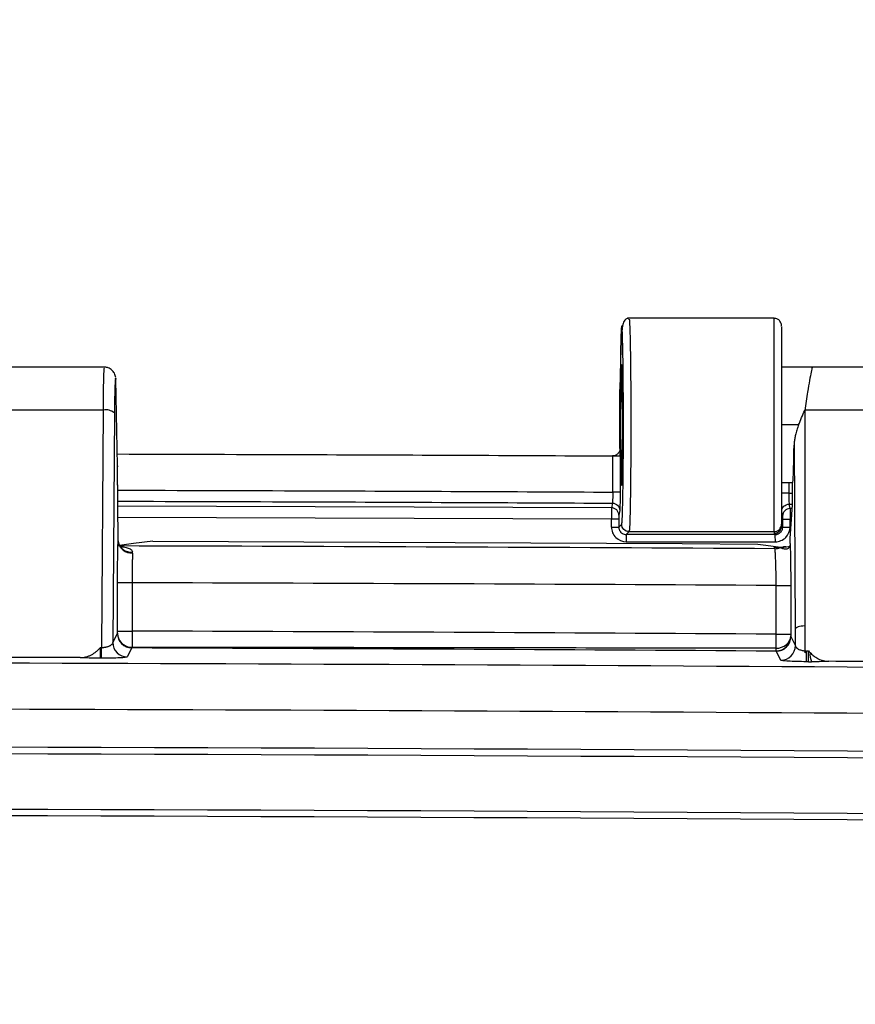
# Model space of a CAD drawing. Header units: inches. Extents: x 1.2 to 53.8, y 1.2 to 41.3.
# Tile 34 of 45: x 44.8 to 47, y 19 to 21.7. Entities that reach past the tile are written whole.
import ezdxf

# ---------------------------------------------------------------- set-up
doc = ezdxf.new("R2010")
doc.units = ezdxf.units.IN
doc.header["$LTSCALE"] = 5
doc.header["$MEASUREMENT"] = 0
doc.layers.add('DIMENSIONS', color=140, linetype='Continuous', lineweight=25)
doc.styles.add('SLDTEXTSTYLE0', font='TXT', dxfattribs={"width": 0.7})
doc.dimstyles.new('SLDDIMSTYLE1', dxfattribs={"dimtxt": 0.424805, "dimasz": 0.65, "dimexe": 0, "dimexo": 0.0625, "dimgap": 0.106201, "dimtad": 0, "dimtih": 1, "dimtoh": 1, "dimrnd": 1e-09, "dimzin": 12, "dimdsep": 46, "dimtxsty": 'SLDTEXTSTYLE0', "dimsah": 1, "dimcen": 0.09, "dimadec": 0, "dimazin": 3, "dimtfac": 1, "dimtofl": 0, "dimtmove": 0, "dimatfit": 3, "dimfxl": 0, "dimfrac": 2, "dimtolj": 1, "dimtzin": 12, "dimarcsym": 0})
doc.dimstyles.new('SLDDIMSTYLE4', dxfattribs={"dimtxt": 0.424805, "dimasz": 0.65, "dimexe": 0, "dimexo": 0.0625, "dimgap": 0.106201, "dimtad": 0, "dimtih": 1, "dimtoh": 1, "dimrnd": 1e-09, "dimzin": 4, "dimdsep": 46, "dimtxsty": 'SLDTEXTSTYLE0', "dimsah": 1, "dimcen": 0.09, "dimadec": 0, "dimazin": 1, "dimtfac": 1, "dimtofl": 0, "dimtmove": 0, "dimatfit": 3, "dimfxl": 0, "dimfrac": 2, "dimtolj": 1, "dimtzin": 12, "dimarcsym": 0})

# ---------------------------------------------------------------- blocks, each defined once
blk = doc.blocks.new('_D_14')
at = {"layer": 'DIMENSIONS'}
for p, q in [((38.6151, 19.7628), (38.6151, 22.6632)), ((47.6151, 19.6703), (47.6151, 22.6632)), ((38.6151, 22.0382), (41.9081, 22.0382)), ((42.4837, 22.0382), (42.3411, 22.0382)), ((42.3411, 22.0382), (42.3411, 21.3631)), ((44.0995, 22.0382), (44.2421, 22.0382)), ((44.2421, 22.0382), (44.2421, 21.3631)), ((47.6151, 22.0382), (44.6751, 22.0382)), ((42.3411, 21.3631), (42.4837, 21.3631)), ((44.2421, 21.3631), (44.0995, 21.3631))]:
    blk.add_line(p, q, dxfattribs=at)
for points in [[(38.6151, 22.0382), (39.2651, 21.9382), (39.2651, 22.1382)], [(47.6151, 22.0382), (46.9651, 22.1382), (46.9651, 21.9382)]]:
    blk.add_solid(points, dxfattribs=at)
at = {"layer": 'DIMENSIONS', "char_height": 0.41667, "attachment_point": 1, "style": 'SLDTEXTSTYLE0'}
for s, insert in [('9.00', (42.6604, 22.6704)), ('228.6', (42.4837, 21.9002))]:
    blk.add_mtext(s, dxfattribs=dict(at, insert=insert))
blk = doc.blocks.new('_D_15')
at = {"layer": 'DIMENSIONS'}
for p, q in [((37.8026, 17.9253), (37.8026, 24.3482)), ((48.4276, 17.9253), (48.4276, 24.3482)), ((37.8026, 23.7232), (41.9081, 23.7232)), ((42.4837, 23.7232), (42.3411, 23.7232)), ((42.3411, 23.7232), (42.3411, 23.048)), ((44.0995, 23.7232), (44.2421, 23.7232)), ((44.2421, 23.7232), (44.2421, 23.048)), ((48.4276, 23.7232), (44.6751, 23.7232)), ((42.3411, 23.048), (42.4837, 23.048)), ((44.2421, 23.048), (44.0995, 23.048))]:
    blk.add_line(p, q, dxfattribs=at)
for points in [[(37.8026, 23.7232), (38.4526, 23.6232), (38.4526, 23.8232)], [(48.4276, 23.7232), (47.7776, 23.8232), (47.7776, 23.6232)]]:
    blk.add_solid(points, dxfattribs=at)
at = {"layer": 'DIMENSIONS', "char_height": 0.41667, "attachment_point": 1, "style": 'SLDTEXTSTYLE0'}
for s, insert in [('10.63', (42.4837, 24.3554)), ('269.9', (42.4837, 23.5851))]:
    blk.add_mtext(s, dxfattribs=dict(at, insert=insert))

msp = doc.modelspace()

# ---------------------------------------------------------------- linework, layer by layer
for p, q in [((46.8139, 20.8882), (46.4172, 20.8882)), ((46.8139, 20.3107), (46.8139, 20.8882)), ((46.3975, 20.7725), (46.3964, 20.6956)), ((46.3975, 20.7722), (46.3964, 20.6953)), ((45.0041, 20.7557), (44.5301, 20.7557)), ((46.9207, 20.7557), (46.8339, 20.7557)), ((47.3379, 20.7557), (46.9173, 20.7557)), ((45.0354, 20.4887), (45.0313, 20.7238)), ((46.3964, 20.5356), (46.3964, 20.6953)), ((44.9975, 20.6399), (44.564, 20.6399)), ((44.993, 19.9969), (44.9975, 20.6399)), ((46.8971, 20.6399), (46.8971, 19.9878)), ((47.3307, 20.6399), (46.8971, 20.6399)), ((45.0275, 20.6321), (45.0232, 20.0105)), ((46.8803, 20.5994), (46.8339, 20.5994)), ((46.3964, 20.5356), (46.3964, 20.5155)), ((46.8678, 20.5444), (46.8712, 20.0475)), ((46.3767, 20.5155), (46.3967, 20.5155)), ((46.3767, 20.4176), (46.3767, 20.5155)), ((46.3967, 20.5155), (46.3967, 20.4176)), ((45.0374, 20.2859), (45.0354, 20.4887)), ((45.0354, 20.4887), (45.0354, 20.4864)), ((45.0374, 20.2862), (45.0354, 20.4864)), ((46.8339, 20.4432), (46.8639, 20.4432)), ((46.8535, 20.4432), (46.8535, 20.4149)), ((46.8639, 20.3832), (46.8639, 20.4432)), ((46.8535, 20.4149), (46.8639, 20.4149)), ((46.3735, 20.3751), (45.0365, 20.3792)), ((46.376, 20.3877), (46.3735, 20.3751)), ((46.8569, 20.3728), (46.8545, 20.3851)), ((46.8545, 20.3851), (46.8639, 20.385)), ((46.8632, 20.3728), (46.8569, 20.3728)), ((46.8574, 20.2916), (46.8639, 20.3832)), ((45.0368, 20.3497), (46.3734, 20.3456)), ((46.3734, 20.3231), (46.3734, 20.3456)), ((46.3932, 20.3453), (46.3932, 20.3228)), ((46.3959, 20.3678), (46.3934, 20.3551)), ((46.8368, 20.3529), (46.8343, 20.3651)), ((46.8369, 20.3431), (46.8369, 20.3229)), ((46.8571, 20.3231), (46.8571, 20.3433)), ((46.3932, 20.3228), (46.4012, 20.3307)), ((46.8369, 20.3229), (46.8339, 20.3259)), ((46.4132, 20.3028), (46.4212, 20.3107)), ((46.4212, 20.3107), (46.8139, 20.3107)), ((46.8139, 20.3107), (46.8139, 20.3059)), ((46.8139, 20.3059), (46.817, 20.3028)), ((45.0374, 20.2851), (45.0374, 20.2862)), ((45.0383, 20.2794), (45.0374, 20.2854)), ((45.0374, 20.2846), (45.0374, 20.2854)), ((46.8159, 20.2644), (46.8147, 20.2682)), ((46.8457, 20.2696), (46.839, 20.2693)), ((46.847, 20.2696), (46.8582, 20.2708)), ((46.8572, 20.2788), (46.8572, 20.2795)), ((45.0359, 20.0413), (45.0359, 20.1721)), ((45.0753, 20.1721), (45.0753, 20.0413)), ((46.8194, 20.0328), (46.8194, 20.1648)), ((46.8588, 20.1648), (46.8588, 20.0328)), ((45.0232, 20.0105), (45.0355, 20.0351)), ((45.0355, 20.0351), (45.0358, 20.0357)), ((45.0359, 20.0413), (45.0752, 20.0413)), ((46.8589, 20.0272), (46.8591, 20.027)), ((46.8591, 20.027), (46.8594, 20.0263)), ((46.8594, 20.0263), (46.8716, 20.0018)), ((46.8712, 20.0475), (46.8713, 20.0475)), ((46.8716, 20.0018), (46.8713, 20.0475)), ((44.9897, 19.9969), (44.993, 19.9969)), ((45.0747, 19.9958), (45.0624, 19.9712)), ((45.075, 19.9964), (45.0747, 19.9958)), ((46.8194, 19.9876), (46.8193, 19.9879)), ((46.8198, 19.987), (46.8194, 19.9876)), ((46.832, 19.9625), (46.8198, 19.987)), ((46.8971, 19.9878), (46.8971, 19.9828)), ((46.9016, 19.9875), (46.9072, 19.9874)), ((44.9929, 19.9677), (44.9896, 19.9678)), ((46.907, 19.9583), (46.9014, 19.9583))]:
    msp.add_line(p, q)
at = {"flags": 128}
for points in [[(46.817, 20.3028), (46.7665, 20.3028), (46.716, 20.3028), (46.6656, 20.3028), (46.6151, 20.3028), (46.5646, 20.3028), (46.5142, 20.3028), (46.4637, 20.3028), (46.4132, 20.3028)], [(45.1311, 20.2849), (45.0793, 20.2783), (45.0411, 20.2734)], [(45.1311, 20.2849), (45.336, 20.2842), (45.5408, 20.2833), (45.7457, 20.2825), (45.9505, 20.2815), (46.1554, 20.2805), (46.3602, 20.2794), (46.565, 20.2782), (46.7699, 20.2769)], [(46.7699, 20.2769), (46.7912, 20.2739), (46.8117, 20.271), (46.8309, 20.2683)], [(45.0753, 20.1721), (45.0677, 20.1721), (45.0604, 20.1721), (45.0537, 20.1721), (45.0478, 20.1721), (45.0429, 20.1721), (45.0392, 20.1721), (45.0368, 20.1721), (45.0359, 20.1721)], [(46.8194, 20.1648), (46.827, 20.1648), (46.8343, 20.1648), (46.841, 20.1648), (46.8469, 20.1648), (46.8518, 20.1648), (46.8555, 20.1648), (46.8579, 20.1648), (46.8588, 20.1648)]]:
    msp.add_lwpolyline(points, dxfattribs=at)
for centre, radius, start, end in [((45.0041, 20.6032), 0.0372, 50.8933, 100.0755), ((46.8139, 20.3307), 0.02, 269.9956, 359.9957), ((44.6713, 20.306), 2.1861, 359.2852, 359.6224), ((45.072, 20.2902), 0.0351, 188.1701, 277.2701), ((45.0336, 20.2862), 0.00377, 356.0402, 0.5662), ((45.0739, 20.2894), 0.0368, 187.8055, 274.3235), ((45.0643, 20.2533), 0.0124, 357.0178, 10.1554), ((45.0749, 20.0352), 0.0394, 180.121, 269.7455), ((46.8195, 20.0273), 0.0394, 269.6993, 359.8778), ((46.8197, 20.027), 0.0394, 269.6992, 359.8779), ((46.82, 20.0264), 0.0394, 269.6992, 359.8779), ((36.3753, 20.0197), 8.6145, 359.65434, 359.84806), ((36.3947, 20.0197), 8.5983, 359.65371, 359.84779), ((45.0626, 20.0106), 0.0394, 180.121, 269.7466), ((46.8322, 20.0019), 0.0394, 269.698, 359.8779), ((42.6373, 20.0103), 4.2644, 359.3018, 359.6931), ((42.6492, 20.0103), 4.2581, 359.3007, 359.6926), ((46.9643, 19.9796), 0.0534, 176.0321, 203.5801), ((46.9153, 21.2155), 1.2573, 269.6215, 270.0039), ((43.1151, -562.6828), 582.4118, 89.5455852, 90.454415), ((43.1151, -562.6828), 582.3936, 89.5455852, 90.454415), ((43.1151, -562.6828), 582.226, 89.5455852, 90.454415)]:
    msp.add_arc(centre, radius, start, end)
for points, knots in [([(46.4211, 20.8882), (46.4207, 20.8882), (46.4197, 20.8881), (46.418, 20.888), (46.4147, 20.8872), (46.4088, 20.8839), (46.4039, 20.8729), (46.3998, 20.8423), (46.3986, 20.7994), (46.3979, 20.7748)], [0, 0, 0, 0, 0.005781, 0.012652, 0.030638, 0.086394, 0.281657, 0.587443, 1, 1, 1, 1]), ([(46.4211, 20.8844), (46.4213, 20.8854), (46.4219, 20.8887), (46.4229, 20.8679), (46.424, 20.832), (46.4248, 20.7838), (46.4254, 20.725), (46.4257, 20.6564), (46.4258, 20.5841), (46.4256, 20.5124), (46.4251, 20.447), (46.4244, 20.39), (46.4235, 20.3486), (46.4224, 20.3183), (46.4216, 20.3135), (46.4212, 20.3107)], [0, 0, 0, 0, 0.040719, 0.131739, 0.209118, 0.281415, 0.360477, 0.43986, 0.519617, 0.599748, 0.680255, 0.756724, 0.840141, 0.907922, 1, 1, 1, 1]), ([(46.8339, 20.8682), (46.8337, 20.8703), (46.8333, 20.8749), (46.8302, 20.8802), (46.8265, 20.8839), (46.8229, 20.8862), (46.8186, 20.8879), (46.8155, 20.8881), (46.8139, 20.8882)], [0, 0, 0, 0, 0.202942, 0.436776, 0.565893, 0.702806, 0.84751, 1, 1, 1, 1]), ([(46.4012, 20.3307), (46.4016, 20.3311), (46.402, 20.3343), (46.4027, 20.3462), (46.4031, 20.3549), (46.4041, 20.3881), (46.4047, 20.4199), (46.4053, 20.477), (46.4055, 20.4976), (46.4057, 20.5403), (46.4058, 20.5625), (46.4058, 20.6073), (46.4058, 20.6298), (46.4056, 20.6736), (46.4055, 20.695), (46.4052, 20.7353), (46.405, 20.7543), (46.4045, 20.7886), (46.4042, 20.804), (46.4035, 20.8303), (46.4032, 20.8411), (46.4025, 20.8576), (46.4021, 20.8632), (46.4009, 20.8717), (46.4001, 20.866), (46.399, 20.8415), (46.3987, 20.8307), (46.398, 20.8047), (46.3978, 20.7894), (46.3975, 20.7722)], [0, 0, 0, 0, 0.0625, 0.0625, 0.125, 0.125, 0.25, 0.25, 0.3125, 0.3125, 0.375, 0.375, 0.4375, 0.4375, 0.5, 0.5, 0.5625, 0.5625, 0.625, 0.625, 0.6875, 0.6875, 0.75, 0.75, 0.875, 0.875, 0.9375, 0.9375, 1, 1, 1, 1]), ([(46.8339, 20.8647), (46.8339, 20.8656), (46.8339, 20.8689), (46.8339, 20.8436), (46.8339, 20.7919), (46.8339, 20.7172), (46.8339, 20.63), (46.8339, 20.5394), (46.8339, 20.4553), (46.8339, 20.3876), (46.8339, 20.341), (46.8339, 20.3341), (46.8339, 20.3307)], [0, 0, 0, 0, 0.040365, 0.14704, 0.253712, 0.360243, 0.466919, 0.57359, 0.680122, 0.786664, 0.893194, 1, 1, 1, 1]), ([(44.9975, 20.6399), (44.9977, 20.6579), (44.998, 20.6939), (44.9989, 20.7331), (44.9999, 20.7544), (45.0005, 20.7534), (45.0007, 20.753)], [0, 0, 0, 0, 0.281252, 0.562382, 0.843904, 1, 1, 1, 1]), ([(45.031, 20.7278), (45.0302, 20.7316), (45.0291, 20.7371), (45.0249, 20.7438), (45.0209, 20.7481), (45.0161, 20.7516), (45.011, 20.754), (45.0058, 20.7554), (45.0023, 20.7556), (45.0006, 20.7556)], [0, 0, 0, 0, 0.33644, 0.47937, 0.599265, 0.705694, 0.806392, 0.904717, 1, 1, 1, 1]), ([(46.4018, 20.7577), (46.4018, 20.7584), (46.4017, 20.7597), (46.4015, 20.7612), (46.4014, 20.7623), (46.4012, 20.763), (46.4008, 20.7637), (46.4002, 20.7574), (46.3995, 20.7363), (46.399, 20.7146), (46.3988, 20.6973), (46.3986, 20.6845), (46.3985, 20.671), (46.3984, 20.6571), (46.3983, 20.6428), (46.3983, 20.6284), (46.3982, 20.6139), (46.3982, 20.6042), (46.3982, 20.5994)], [0, 0, 0, 0, 0.026872, 0.054469, 0.082794, 0.111844, 0.141621, 0.325543, 0.477574, 0.597582, 0.649979, 0.701778, 0.752978, 0.803579, 0.853582, 0.902987, 0.951792, 1, 1, 1, 1]), ([(46.404, 20.5994), (46.4039, 20.619), (46.4038, 20.6592), (46.4033, 20.7106), (46.4025, 20.7434), (46.4018, 20.759), (46.4013, 20.765), (46.4011, 20.7632), (46.4011, 20.7632)], [0, 0, 0, 0, 0.228222, 0.4674628, 0.6910412, 0.8349115, 0.9998328, 1, 1, 1, 1]), ([(46.9173, 20.7541), (46.9172, 20.7545), (46.9168, 20.7556), (46.9142, 20.7442), (46.91, 20.7215), (46.9039, 20.6867), (46.8992, 20.6559), (46.8966, 20.6387)], [0, 0, 0, 0, 0.095187, 0.314879, 0.52111, 0.733607, 1, 1, 1, 1]), ([(45.0313, 20.7238), (45.0309, 20.7265), (45.0305, 20.7263), (45.0297, 20.7201), (45.0293, 20.7142), (45.0286, 20.6974), (45.0283, 20.6865), (45.0278, 20.6615), (45.0276, 20.647), (45.0275, 20.6321)], [0, 0, 0, 0, 0.25, 0.25, 0.5, 0.5, 0.75, 0.75, 1, 1, 1, 1]), ([(46.3982, 20.5994), (46.3982, 20.5967), (46.3982, 20.5912), (46.3983, 20.5829), (46.3983, 20.5747), (46.3983, 20.5664), (46.3983, 20.5582), (46.3984, 20.55), (46.3984, 20.5419), (46.3985, 20.5339), (46.3985, 20.526), (46.3986, 20.5183), (46.3987, 20.5108), (46.3988, 20.5034), (46.3989, 20.4963), (46.3992, 20.4773), (46.3999, 20.447), (46.401, 20.4311), (46.402, 20.4414), (46.4027, 20.4626), (46.4031, 20.4842), (46.4034, 20.5015), (46.4035, 20.5144), (46.4037, 20.5279), (46.4038, 20.5418), (46.4039, 20.556), (46.4039, 20.5705), (46.4039, 20.5849), (46.404, 20.5946), (46.404, 20.5994)], [0, 0, 0, 0, 0.016025, 0.032163, 0.048416, 0.064784, 0.081265, 0.097861, 0.11457, 0.131394, 0.148332, 0.165385, 0.182552, 0.199832, 0.217228, 0.234737, 0.346386, 0.49947, 0.606717, 0.695368, 0.765346, 0.795899, 0.826104, 0.855959, 0.885465, 0.914622, 0.94343, 0.97189, 1, 1, 1, 1]), ([(46.8803, 20.5994), (46.8797, 20.5976), (46.8784, 20.5939), (46.8757, 20.5861), (46.8727, 20.5762), (46.8699, 20.5646), (46.8682, 20.554), (46.8679, 20.5475), (46.8678, 20.5444)], [0, 0, 0, 0, 0.10291, 0.199978, 0.429946, 0.639747, 0.829645, 1, 1, 1, 1]), ([(46.3964, 20.5356), (46.3964, 20.5332), (46.396, 20.5307), (46.394, 20.5257), (46.3925, 20.5233), (46.3885, 20.5194), (46.3862, 20.5179), (46.3812, 20.516), (46.3787, 20.5155), (46.3763, 20.5156)], [0, 0, 0, 0, 0.25, 0.25, 0.5, 0.5, 0.75, 0.75, 1, 1, 1, 1]), ([(46.8639, 20.4432), (46.8643, 20.4432), (46.8647, 20.4453), (46.8655, 20.4546), (46.8659, 20.4617), (46.8666, 20.4802), (46.8669, 20.4916), (46.8674, 20.5168), (46.8676, 20.5305), (46.8678, 20.5444)], [0, 0, 0, 0, 0.25, 0.25, 0.5, 0.5, 0.75, 0.75, 1, 1, 1, 1]), ([(45.0348, 20.5208), (45.2072, 20.5203), (45.6543, 20.5191), (46.1015, 20.5169), (46.3763, 20.5156)], [0, 0, 0, 0, 0.3854684, 1, 1, 1, 1]), ([(45.036, 20.4228), (45.2081, 20.4223), (45.655, 20.4211), (46.1019, 20.4189), (46.3767, 20.4176)], [0, 0, 0, 0, 0.384961, 1, 1, 1, 1]), ([(46.3767, 20.4176), (46.3768, 20.4101), (46.3767, 20.4028), (46.3764, 20.3918), (46.3762, 20.3883), (46.376, 20.3877)], [0, 0, 0, 0, 0.5, 0.5, 1, 1, 1, 1]), ([(46.3967, 20.4176), (46.3966, 20.4176), (46.3944, 20.4176), (46.3871, 20.4176), (46.3819, 20.4176), (46.3767, 20.4176)], [0, 0, 0, 0, 0.5, 0.5, 1, 1, 1, 1]), ([(46.3967, 20.4176), (46.3967, 20.4163), (46.3967, 20.4139), (46.3967, 20.4103), (46.3967, 20.4066), (46.3967, 20.403), (46.3967, 20.3978), (46.3966, 20.3912), (46.3965, 20.3839), (46.3964, 20.3776), (46.3963, 20.3733), (46.3961, 20.3706), (46.3961, 20.3691), (46.396, 20.3682), (46.396, 20.3679), (46.3959, 20.3678)], [0, 0, 0, 0, 0.0496976, 0.0993484, 0.1492681, 0.1997669, 0.2511448, 0.3748327, 0.5005817, 0.6256467, 0.74982, 0.8246659, 0.9000901, 0.9503956, 1, 1, 1, 1]), ([(46.8535, 20.4149), (46.8489, 20.4149), (46.8443, 20.4149), (46.8372, 20.4149), (46.8347, 20.4149), (46.8339, 20.4149)], [0, 0, 0, 0, 0.5, 0.5, 1, 1, 1, 1]), ([(46.8535, 20.4149), (46.8537, 20.4075), (46.8538, 20.4001), (46.8541, 20.3892), (46.8543, 20.3857), (46.8545, 20.3851)], [0, 0, 0, 0, 0.5, 0.5, 1, 1, 1, 1]), ([(45.0363, 20.3929), (45.2081, 20.3924), (45.6547, 20.3912), (46.1013, 20.389), (46.376, 20.3877)], [0, 0, 0, 0, 0.384737, 1, 1, 1, 1]), ([(46.3735, 20.3751), (46.3735, 20.3744), (46.3735, 20.371), (46.3735, 20.3602), (46.3735, 20.3529), (46.3734, 20.3456)], [0, 0, 0, 0, 0.5, 0.5, 1, 1, 1, 1]), ([(46.3934, 20.3551), (46.3934, 20.3603), (46.3913, 20.3655), (46.3839, 20.3729), (46.3787, 20.375), (46.3735, 20.3751)], [0, 0, 0, 0, 0.5, 0.5, 1, 1, 1, 1]), ([(46.376, 20.3877), (46.3812, 20.3876), (46.3864, 20.3855), (46.3938, 20.3781), (46.3959, 20.373), (46.3959, 20.3678)], [0, 0, 0, 0, 0.5, 0.5, 1, 1, 1, 1]), ([(46.8343, 20.3651), (46.8343, 20.3704), (46.8365, 20.3756), (46.844, 20.3829), (46.8492, 20.3851), (46.8545, 20.3851)], [0, 0, 0, 0, 0.5, 0.5, 1, 1, 1, 1]), ([(46.8569, 20.3728), (46.8516, 20.3728), (46.8464, 20.3707), (46.839, 20.3633), (46.8368, 20.3581), (46.8368, 20.3529)], [0, 0, 0, 0, 0.5, 0.5, 1, 1, 1, 1]), ([(46.8569, 20.3728), (46.857, 20.3722), (46.8571, 20.3687), (46.8571, 20.358), (46.8572, 20.3507), (46.8571, 20.3433)], [0, 0, 0, 0, 0.5, 0.5, 1, 1, 1, 1]), ([(46.3734, 20.3456), (46.3786, 20.3456), (46.3837, 20.3456), (46.391, 20.3455), (46.3932, 20.3454), (46.3932, 20.3453)], [0, 0, 0, 0, 0.5, 0.5, 1, 1, 1, 1]), ([(46.8368, 20.3529), (46.8368, 20.3527), (46.8369, 20.3515), (46.8369, 20.3479), (46.8369, 20.3455), (46.8369, 20.3431)], [0, 0, 0, 0, 0.5, 0.5, 1, 1, 1, 1]), ([(46.8571, 20.3433), (46.8519, 20.3433), (46.8467, 20.3433), (46.8393, 20.3432), (46.837, 20.3431), (46.8369, 20.3431)], [0, 0, 0, 0, 0.5, 0.5, 1, 1, 1, 1]), ([(46.3734, 20.3231), (46.3734, 20.3178), (46.3745, 20.3126), (46.3785, 20.3029), (46.3814, 20.2985), (46.3925, 20.2874), (46.403, 20.2831), (46.4134, 20.2831)], [0, 0, 0, 0, 0.25, 0.25, 0.5, 0.5, 1, 1, 1, 1]), ([(46.3734, 20.3231), (46.3786, 20.3231), (46.3837, 20.323), (46.391, 20.3229), (46.3932, 20.3229), (46.3932, 20.3228)], [0, 0, 0, 0, 0.5, 0.5, 1, 1, 1, 1]), ([(46.3932, 20.3228), (46.3933, 20.3219), (46.3934, 20.32), (46.3939, 20.3174), (46.3948, 20.3149), (46.396, 20.3126), (46.3974, 20.3105), (46.3985, 20.3092), (46.4003, 20.3074), (46.403, 20.3053), (46.4079, 20.3032), (46.4114, 20.3029), (46.4132, 20.3028)], [0, 0, 0, 0, 0.0881411, 0.1743899, 0.2587527, 0.3412365, 0.4218483, 0.500596, 0.5006261, 0.6624717, 0.8289082, 1, 1, 1, 1]), ([(46.4212, 20.3107), (46.4159, 20.3107), (46.4107, 20.3129), (46.4033, 20.3203), (46.4012, 20.3255), (46.4012, 20.3307)], [0, 0, 0, 0, 0.5, 0.5, 1, 1, 1, 1]), ([(46.8139, 20.3059), (46.8148, 20.306), (46.8167, 20.306), (46.8193, 20.3066), (46.8216, 20.3074), (46.8236, 20.3084), (46.8253, 20.3095), (46.8268, 20.3106), (46.8276, 20.3114), (46.8293, 20.313), (46.8314, 20.3159), (46.8335, 20.3208), (46.8338, 20.3242), (46.8339, 20.3259)], [0, 0, 0, 0, 0.091088, 0.175653, 0.253693, 0.325207, 0.390191, 0.448645, 0.500567, 0.500631, 0.671275, 0.837731, 1, 1, 1, 1]), ([(46.817, 20.3028), (46.8178, 20.3029), (46.8195, 20.3029), (46.8221, 20.3035), (46.8246, 20.3043), (46.8269, 20.3054), (46.8291, 20.3069), (46.8316, 20.3091), (46.8342, 20.3124), (46.8365, 20.3172), (46.8368, 20.3209), (46.8369, 20.3229)], [0, 0, 0, 0, 0.081732, 0.164123, 0.247177, 0.330901, 0.4153, 0.500378, 0.646066, 0.812617, 1, 1, 1, 1]), ([(46.8172, 20.2831), (46.8224, 20.2831), (46.8276, 20.2842), (46.8373, 20.2882), (46.8417, 20.2912), (46.8528, 20.3023), (46.8571, 20.3127), (46.8571, 20.3231)], [0, 0, 0, 0, 0.25, 0.25, 0.5, 0.5, 1, 1, 1, 1]), ([(46.8369, 20.3229), (46.837, 20.3229), (46.8393, 20.323), (46.8467, 20.3231), (46.8519, 20.3231), (46.8571, 20.3231)], [0, 0, 0, 0, 0.5, 0.5, 1, 1, 1, 1]), ([(46.4132, 20.3028), (46.4133, 20.3027), (46.4133, 20.3005), (46.4134, 20.2933), (46.4134, 20.2882), (46.4134, 20.2831)], [0, 0, 0, 0, 0.5, 0.5, 1, 1, 1, 1]), ([(46.8172, 20.2831), (46.8172, 20.2883), (46.8171, 20.2933), (46.8171, 20.3006), (46.817, 20.3028), (46.817, 20.3028)], [0, 0, 0, 0, 0.5, 0.5, 1, 1, 1, 1]), ([(46.8574, 20.2913), (46.8573, 20.2913), (46.8573, 20.2912), (46.8573, 20.2914), (46.8574, 20.2916)], [0, 0, 0, 0, 0.141977, 1, 1, 1, 1]), ([(45.0359, 20.1721), (45.0359, 20.1829), (45.0359, 20.1939), (45.0361, 20.215), (45.0362, 20.2253), (45.0364, 20.2447), (45.0366, 20.2538), (45.037, 20.2704), (45.0372, 20.278), (45.0374, 20.2844)], [0, 0, 0, 0, 0.25, 0.25, 0.5, 0.5, 0.75, 0.75, 1, 1, 1, 1]), ([(45.041, 20.2723), (45.0412, 20.2724), (45.0417, 20.2728), (45.0404, 20.275), (45.0391, 20.2777), (45.0383, 20.2795)], [0, 0, 0, 0, 0.105022, 0.405419, 1, 1, 1, 1]), ([(45.0414, 20.2703), (45.0437, 20.2702), (45.0514, 20.2697), (45.0625, 20.2676), (45.0711, 20.2636), (45.0753, 20.2594), (45.0761, 20.2567), (45.0765, 20.2555)], [0, 0, 0, 0, 0.126578, 0.443445, 0.731822, 0.867666, 1, 1, 1, 1]), ([(46.8147, 20.2682), (46.8151, 20.2683), (46.8158, 20.2683), (46.817, 20.2683), (46.8184, 20.2684), (46.8194, 20.2684), (46.8199, 20.2684)], [0, 0, 0, 0, 0.230691, 0.469122, 0.723335, 1, 1, 1, 1]), ([(46.8304, 20.2672), (46.83, 20.2672), (46.829, 20.2673), (46.8276, 20.2675), (46.8261, 20.2676), (46.8247, 20.2678), (46.8232, 20.2679), (46.8218, 20.268), (46.8204, 20.2681), (46.819, 20.2681), (46.8176, 20.2682), (46.8163, 20.2682), (46.8152, 20.2682), (46.8147, 20.2682)], [0, 0, 0, 0, 0.161898, 0.308967, 0.441266, 0.558874, 0.661903, 0.750522, 0.824996, 0.88578, 0.933713, 0.970531, 1, 1, 1, 1]), ([(46.8194, 20.1648), (46.8194, 20.1669), (46.8194, 20.1711), (46.8194, 20.1777), (46.8193, 20.1847), (46.8192, 20.1919), (46.8191, 20.1994), (46.8189, 20.207), (46.8187, 20.2147), (46.8185, 20.2224), (46.8183, 20.2299), (46.818, 20.2371), (46.8178, 20.2438), (46.8175, 20.25), (46.8171, 20.2553), (46.8167, 20.2597), (46.8163, 20.2629), (46.816, 20.2639), (46.8159, 20.2644)], [0, 0, 0, 0, 0.041919, 0.086582, 0.13399, 0.184142, 0.237037, 0.292677, 0.351061, 0.412191, 0.476064, 0.54268, 0.612041, 0.684147, 0.758995, 0.836586, 0.916923, 1, 1, 1, 1]), ([(46.8199, 20.2684), (46.8216, 20.2684), (46.8231, 20.2684), (46.8256, 20.2685), (46.8268, 20.2685), (46.8299, 20.2686), (46.8317, 20.2687), (46.8366, 20.269), (46.8392, 20.2692), (46.8415, 20.2693)], [0, 0, 0, 0, 0.125, 0.125, 0.25, 0.25, 0.5, 0.5, 1, 1, 1, 1]), ([(46.8338, 20.2658), (46.8335, 20.2659), (46.8327, 20.2663), (46.8317, 20.2669), (46.8309, 20.2671), (46.8304, 20.2672)], [0, 0, 0, 0, 0.240964, 0.574556, 1, 1, 1, 1]), ([(46.8572, 20.2787), (46.8572, 20.2787), (46.8572, 20.2785), (46.8572, 20.2782), (46.8572, 20.2777), (46.8572, 20.2771), (46.8571, 20.2763), (46.857, 20.275), (46.8567, 20.2733), (46.8562, 20.271), (46.8552, 20.2686), (46.8533, 20.2658), (46.8503, 20.2638), (46.8461, 20.2629), (46.8415, 20.2631), (46.8369, 20.2643), (46.8348, 20.2652), (46.8338, 20.2658)], [0, 0, 0, 0, 0.002538, 0.007374, 0.014961, 0.025439, 0.038902, 0.05544, 0.09361, 0.125715, 0.188226, 0.25176, 0.368366, 0.501122, 0.665824, 0.830642, 1, 1, 1, 1]), ([(46.8572, 20.2787), (46.8577, 20.2659), (46.8581, 20.2487), (46.8585, 20.219), (46.8586, 20.2086), (46.8587, 20.187), (46.8588, 20.1759), (46.8588, 20.1648)], [0, 0, 0, 0, 0.5, 0.5, 0.75, 0.75, 1, 1, 1, 1]), ([(45.0767, 20.2526), (45.0766, 20.2514), (45.0765, 20.2489), (45.0763, 20.2448), (45.0762, 20.2405), (45.076, 20.2359), (45.0759, 20.2312), (45.0758, 20.2262), (45.0757, 20.2212), (45.0756, 20.216), (45.0755, 20.2107), (45.0754, 20.2052), (45.0754, 20.1998), (45.0753, 20.1943), (45.0753, 20.1887), (45.0753, 20.1831), (45.0753, 20.1776), (45.0753, 20.1739), (45.0753, 20.1721)], [0, 0, 0, 0, 0.066115, 0.131745, 0.196893, 0.261558, 0.325741, 0.389443, 0.452664, 0.515402, 0.577658, 0.639434, 0.700728, 0.761543, 0.821878, 0.881732, 0.941106, 1, 1, 1, 1]), ([(46.8971, 20.0551), (46.8902, 20.0548), (46.8836, 20.0539), (46.8742, 20.0511), (46.8714, 20.0493), (46.8713, 20.0475)], [0, 0, 0, 0, 0.5, 0.5, 1, 1, 1, 1]), ([(45.0358, 20.0358), (45.0358, 20.0361), (45.0358, 20.0368), (45.0359, 20.0388), (45.0359, 20.04), (45.0359, 20.0413)], [0, 0, 0, 0, 0.5, 0.5, 1, 1, 1, 1]), ([(45.0358, 20.0358), (45.0358, 20.0313), (45.0367, 20.0264), (45.0405, 20.017), (45.0435, 20.0125), (45.0512, 20.005), (45.0558, 20.002), (45.0654, 19.9982), (45.0704, 19.9974), (45.075, 19.9973)], [0, 0, 0, 0, 0.25, 0.25, 0.5, 0.5, 0.75, 0.75, 1, 1, 1, 1]), ([(45.0358, 20.0357), (45.0358, 20.0311), (45.0366, 20.0261), (45.0404, 20.0164), (45.0434, 20.0118), (45.0511, 20.0041), (45.0557, 20.0011), (45.0654, 19.9973), (45.0704, 19.9964), (45.075, 19.9964)], [0, 0, 0, 0, 0.25, 0.25, 0.5, 0.5, 0.75, 0.75, 1, 1, 1, 1]), ([(45.0752, 20.0413), (45.0752, 20.0311), (45.0751, 20.021), (45.0751, 20.0051), (45.0751, 19.9995), (45.0751, 19.9973)], [0, 0, 0, 0, 0.5, 0.5, 1, 1, 1, 1]), ([(46.8192, 19.9947), (46.8193, 19.9987), (46.8193, 20.0044), (46.8194, 20.0176), (46.8194, 20.0252), (46.8195, 20.0328)], [0, 0, 0, 0, 0.5, 0.5, 1, 1, 1, 1]), ([(46.8193, 19.9947), (46.8295, 19.9947), (46.8397, 19.9984), (46.8544, 20.0107), (46.8587, 20.0194), (46.8589, 20.0281)], [0, 0, 0, 0, 0.5, 0.5, 1, 1, 1, 1]), ([(46.8194, 20.0328), (46.8296, 20.0328), (46.8396, 20.0328), (46.8542, 20.0328), (46.8585, 20.0328), (46.8588, 20.0328)], [0, 0, 0, 0, 0.5, 0.5, 1, 1, 1, 1]), ([(44.9347, 19.9694), (44.936, 19.9694), (44.9387, 19.9695), (44.9426, 19.9699), (44.9466, 19.9705), (44.9518, 19.9717), (44.9581, 19.9737), (44.9678, 19.9781), (44.9765, 19.9841), (44.9843, 19.9911), (44.9879, 19.9949), (44.9897, 19.9969)], [0, 0, 0, 0, 0.061961, 0.124085, 0.186645, 0.249907, 0.373757, 0.499917, 0.749942, 0.870496, 1, 1, 1, 1]), ([(44.993, 19.9969), (44.994, 19.9969), (44.9958, 19.9969), (44.9986, 19.9971), (45.0014, 19.9975), (45.0042, 19.9979), (45.0069, 19.9985), (45.0095, 19.9992), (45.012, 20.0001), (45.0147, 20.0012), (45.0175, 20.0027), (45.0203, 20.0049), (45.0225, 20.0075), (45.023, 20.0095), (45.0232, 20.0105)], [0, 0, 0, 0, 0.05312, 0.10748, 0.16335, 0.220979, 0.280594, 0.342399, 0.40658, 0.473299, 0.57249, 0.693224, 0.835692, 1, 1, 1, 1]), ([(46.8193, 19.9947), (46.5718, 19.995), (46.3027, 19.9955), (45.8666, 19.9961), (45.6405, 19.9965), (45.4022, 19.9968), (45.2407, 19.9971), (45.1586, 19.9972), (45.075, 19.9973)], [0, 0, 0, 0, 0.5, 0.5, 0.75, 0.875, 0.875, 1, 1, 1, 1]), ([(46.8716, 20.0018), (46.8716, 20.0013), (46.8718, 20.0003), (46.8724, 19.9989), (46.8732, 19.9976), (46.8742, 19.9964), (46.8754, 19.9954), (46.8767, 19.9944), (46.878, 19.9935), (46.88, 19.9923), (46.883, 19.9909), (46.8875, 19.9894), (46.8922, 19.9884), (46.8955, 19.9879), (46.8972, 19.9877)], [0, 0, 0, 0, 0.085227, 0.165263, 0.240116, 0.309793, 0.374303, 0.433659, 0.487876, 0.536975, 0.663518, 0.78219, 0.893964, 1, 1, 1, 1]), ([(44.9896, 19.9678), (44.9843, 19.9678), (44.9789, 19.9678), (44.9685, 19.968), (44.9635, 19.9681), (44.9492, 19.9686), (44.941, 19.969), (44.9347, 19.9694)], [0, 0, 0, 0, 0.25, 0.25, 0.5, 0.5, 1, 1, 1, 1]), ([(45.0624, 19.9712), (45.0622, 19.9708), (45.0602, 19.9703), (45.0532, 19.9694), (45.0481, 19.969), (45.0356, 19.9684), (45.028, 19.9681), (45.0113, 19.9678), (45.0021, 19.9677), (44.9929, 19.9677)], [0, 0, 0, 0, 0.25, 0.25, 0.5, 0.5, 0.75, 0.75, 1, 1, 1, 1]), ([(46.911, 19.9833), (46.9125, 19.9819), (46.9153, 19.9791), (46.9198, 19.9753), (46.9244, 19.9718), (46.929, 19.9688), (46.9343, 19.9659), (46.9405, 19.9633), (46.9474, 19.9611), (46.9546, 19.9597), (46.9595, 19.9595), (46.9619, 19.9594)], [0, 0, 0, 0, 0.106836, 0.209591, 0.308679, 0.404562, 0.497752, 0.623801, 0.748568, 0.875021, 1, 1, 1, 1]), ([(48.7827, 19.9289), (46.8936, 19.9473), (45.0044, 19.9565), (42.1705, 19.9565), (40.7536, 19.953), (39.1005, 19.943), (38.274, 19.9365), (37.8608, 19.9328), (37.6542, 19.9309), (37.5508, 19.9299), (37.5066, 19.9295), (37.4771, 19.9292), (37.4623, 19.929), (37.4475, 19.9289)], [0, 0, 0, 0, 0.5, 0.5, 0.75, 0.875, 0.9375, 0.96875, 0.984375, 0.992188, 0.996094, 0.996094, 1, 1, 1, 1]), ([(46.9014, 19.9583), (46.8923, 19.9584), (46.8831, 19.9586), (46.8664, 19.9591), (46.8589, 19.9594), (46.8463, 19.9602), (46.8413, 19.9606), (46.8342, 19.9615), (46.8322, 19.962), (46.832, 19.9625)], [0, 0, 0, 0, 0.25, 0.25, 0.5, 0.5, 0.75, 0.75, 1, 1, 1, 1]), ([(46.9619, 19.9594), (46.9564, 19.9591), (46.9495, 19.9588), (46.9336, 19.9584), (46.9246, 19.9583), (46.9154, 19.9583)], [0, 0, 0, 0, 0.5, 0.5, 1, 1, 1, 1])]:
    msp.add_open_spline(points, degree=3, knots=knots)
for points in [[(45.0313, 20.7251), (45.0313, 20.7247), (45.0313, 20.7242), (45.0313, 20.7238)], [(46.3964, 20.6959), (46.3964, 20.6958), (46.3964, 20.6956), (46.3964, 20.6953)], [(46.8803, 20.5994), (46.8853, 20.6129), (46.891, 20.626), (46.8966, 20.6387)], [(46.8966, 20.6387), (46.8968, 20.6391), (46.897, 20.6395), (46.8971, 20.6399)], [(46.8339, 20.3752), (46.834, 20.3695), (46.8342, 20.366), (46.8343, 20.3651)], [(46.3934, 20.3551), (46.3933, 20.3547), (46.3933, 20.3504), (46.3932, 20.3453)], [(45.0374, 20.2844), (45.0374, 20.2849), (45.0374, 20.2854), (45.0374, 20.2859)], [(46.8159, 20.2644), (46.2236, 20.2677), (45.6313, 20.2701), (45.0389, 20.2718)], [(46.4134, 20.2831), (46.548, 20.2831), (46.6826, 20.2831), (46.8172, 20.2831)], [(46.8159, 20.2644), (46.8208, 20.2644), (46.8258, 20.2653), (46.8304, 20.2672)], [(46.8304, 20.2672), (46.8339, 20.2686), (46.8378, 20.2694), (46.8415, 20.2693)], [(46.8338, 20.2658), (46.8378, 20.2684), (46.8424, 20.2697), (46.847, 20.2696)], [(46.8194, 20.1648), (46.238, 20.168), (45.6566, 20.1704), (45.0753, 20.1721)], [(45.0358, 20.0357), (45.0358, 20.0357), (45.0358, 20.0357), (45.0358, 20.0358)], [(46.8194, 20.0328), (46.238, 20.0365), (45.6567, 20.0394), (45.0752, 20.0413)], [(46.8588, 20.0328), (46.8588, 20.0309), (46.8588, 20.0291), (46.8589, 20.0281)], [(46.8589, 20.0281), (46.8589, 20.0276), (46.8589, 20.0273), (46.8589, 20.0272)], [(45.075, 19.9973), (45.075, 19.9968), (45.075, 19.9965), (45.075, 19.9964)], [(45.075, 19.9964), (45.6564, 19.9944), (46.2379, 19.9916), (46.8193, 19.9879)], [(44.9347, 19.9694), (44.8328, 19.9697), (44.7309, 19.97), (44.629, 19.9703)], [(46.8193, 19.9879), (46.8193, 19.9883), (46.8193, 19.9906), (46.8193, 19.9947)], [(46.8971, 19.9877), (46.8971, 19.9861), (46.8971, 19.9844), (46.8971, 19.9828)], [(46.8971, 19.9828), (46.8987, 19.9843), (46.9002, 19.9859), (46.9016, 19.9875)], [(46.9072, 19.9874), (46.9085, 19.986), (46.9097, 19.9847), (46.911, 19.9833)], [(47.2679, 19.9573), (47.1659, 19.958), (47.0639, 19.9587), (46.9619, 19.9594)], [(48.7815, 19.8041), (45.0039, 19.8409), (41.2263, 19.8409), (37.4487, 19.8041)], [(38.4974, 19.5433), (41.5758, 19.5677), (44.6544, 19.5677), (47.7329, 19.5433)]]:
    msp.add_open_spline(points, degree=3)

# ---------------------------------------------------------------- dimensions: what is measured, and where the dimension line sits
at = {"layer": 'DIMENSIONS'}
dim = msp.add_linear_dim(base=(48.4276328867, 23.7231796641), p1=(37.8026328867, 17.6752853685), p2=(48.4276328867, 17.6752853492), angle=0, dimstyle='SLDDIMSTYLE1', dxfattribs=at)
dim.commit()
dim.dimension.update_dxf_attribs({"geometry": '_D_15', "text_midpoint": (43.2915964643, 23.7231796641), "dimtype": 160})
dim = msp.add_linear_dim(base=(47.6151, 22.0382), p1=(38.6151, 19.5128), p2=(47.6151, 19.4203), dimstyle='SLDDIMSTYLE4', dxfattribs=at)
dim.commit()
dim.dimension.update_dxf_attribs({"geometry": '_D_14', "text_midpoint": (43.2916, 22.0382), "dimtype": 160})

doc.saveas('drawing.dxf')
